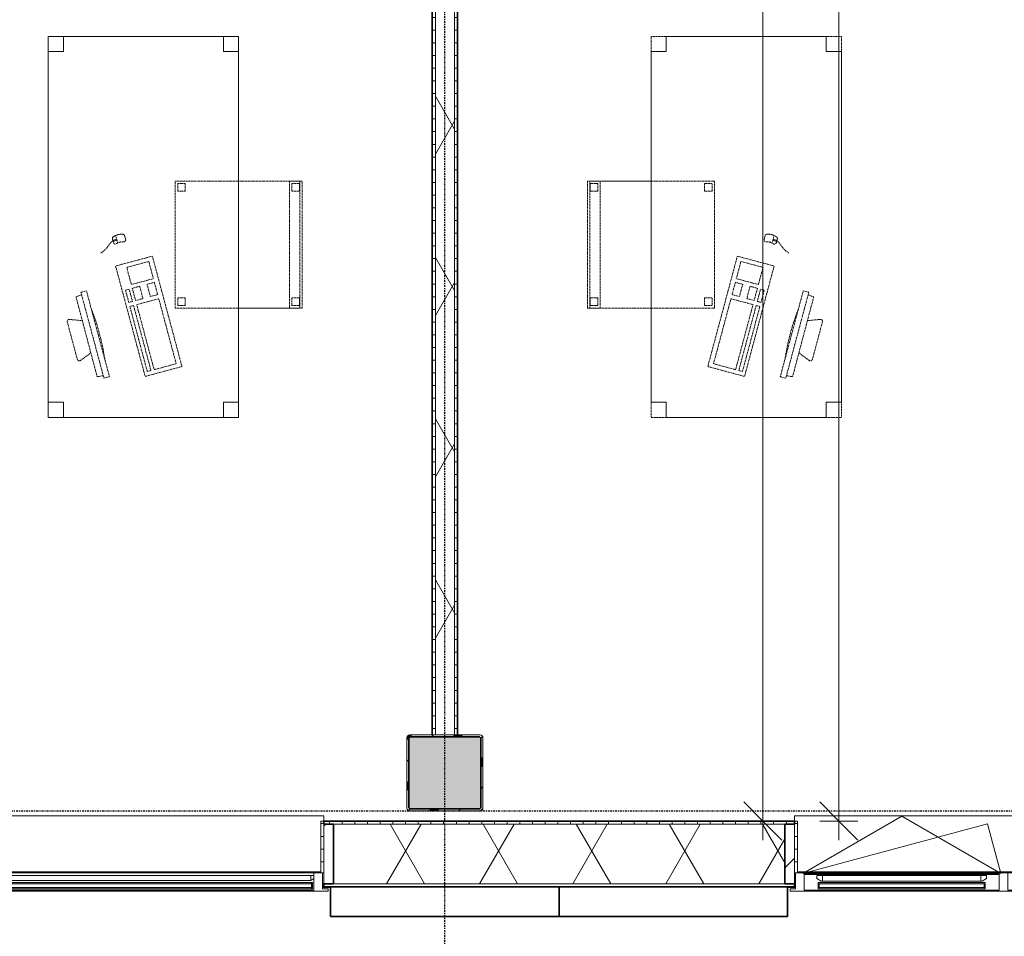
# Model space of a CAD drawing. Header units: millimetres. Extents: x -80560 to 110805, y -11020 to 52719.
# Tile 35 of 182: x 60220 to 64099, y 9506 to 13116. Entities that reach past the tile are written whole.
import ezdxf

# ---------------------------------------------------------------- set-up
doc = ezdxf.new("R2010")
doc.units = ezdxf.units.MM
doc.linetypes.add('CENTER2', pattern=[20, 8, -4, 4, -4])
doc.linetypes.add('DASHED2', pattern=[6, 4, -2])
for name, color, linetype, lineweight in [('A-ANNO-DIMS', 211, 'Continuous', 9), ('A-ANNO-DIMS-100', 211, 'Continuous', 9), ('A-GENM', 13, 'Continuous', 18), ('A-GLAZ', 151, 'Continuous', 18), ('A-GLAZ-SILL', 1, 'Continuous', 18), ('A-WALL', 113, 'Continuous', 35), ('A-WALL-PATT', 111, 'Continuous', 35), ('I-FURN', 30, 'Continuous', 18), ('I-WALL', 2, 'Continuous', 18), ('S-COLS', 52, 'Continuous', 18), ('S-GRID', 1, 'Continuous', 9)]:
    doc.layers.add(name, color=color, linetype=linetype, lineweight=lineweight)
doc.styles.add('Arial_6', font='arial.ttf', dxfattribs={"width": 0.7, "height": 180})
doc.dimstyles.new('n3o_1_8_3', dxfattribs={"dimscale": 304.8, "dimtxt": 183.646692, "dimasz": 0.492126, "dimexe": 0.246063, "dimexo": 0.0625, "dimgap": 0.032808, "dimtad": 1, "dimdec": 0, "dimdsep": 46, "dimtxsty": 'Arial_6', "dimblk1": 'OBLIQUE', "dimblk2": 'OBLIQUE', "dimsah": 1, "dimcen": 0.09, "dimdle": 0.246063, "dimazin": 0, "dimtfac": 1, "dimtdec": 4, "dimtix": 1, "dimtmove": 0, "dimatfit": 3, "dimfxl": 0.246063, "dimfxlon": 1, "dimtvp": 1, "dimtolj": 1, "dimtzin": 0, "dimarcsym": 2})
pattern_1 = [(180, (61944.82, 14125), (-1e-13, -50), [])]
pattern_2 = [(60, (24894.82, 0), (-274.963, 158.75), []), (120, (24894.82, 0), (-274.963, -158.75), [])]
pattern_3 = [(45, (0, 0), (-141.4214, 141.4214), [])]
pattern_4 = [(0, (0, 0), (0, 50), [])]

# ---------------------------------------------------------------- blocks, each defined once
blk = doc.blocks.new('NLRS_28_SCO_UN_staalkolom koker betongevuld_gen_CGA - kolom A-V459-DO_02 tweede verdieping')
at = {"layer": 'S-COLS', "lineweight": 5}
h = blk.add_hatch(dxfattribs=at)
h.set_pattern_fill('FP_168', color=256, style=0, pattern_type=2)
h.set_pattern_definition([(45, (-37000, -10150), (-99.99975, 99.99975), []), (45, (-36915, -10150), (-99.99975, 99.99975), []), (45, (-36910, -10150), (-99.99975, 99.99975), []), (45, (-36905, -10150), (-99.99975, 99.99975), []), (45, (-36900, -10150), (-99.99975, 99.99975), []), (45, (-36895, -10150), (-99.99975, 99.99975), []), (45, (-36890, -10150), (-99.99975, 99.99975), []), (45, (-36885, -10150), (-99.99975, 99.99975), [])])
h.paths.add_polyline_path([(138, -150), (146.5, -146.5), (150, -138), (150, 138), (146.5, 146.5), (138, 150), (-138, 150), (-146.5, 146.5), (-150, 138), (-150, -138), (-146.5, -146.5), (-138, -150), (-42.6, -150)], flags=0)
h.paths.add_polyline_path([(134, -142), (-134, -142), (-139.7, -139.7), (-142, -134), (-142, 134), (-139.7, 139.7), (-134, 142), (134, 142), (139.7, 139.7), (142, 134), (142, -134), (139.7, -139.7)], flags=0)
at = {"layer": 'S-COLS', "lineweight": 9}
blk.add_hatch(color=256, dxfattribs=at).paths.add_polyline_path([(-42.6, -142), (134, -142), (139.7, -139.7), (142, -134), (142, 134), (139.7, 139.7), (134, 142), (-134, 142), (-139.7, 139.7), (-142, 134), (-142, -134), (-139.7, -139.7), (-134, -142)], flags=0)
at = {"layer": 'S-COLS'}
for p, q in [((-150, 138), (-150, -138)), ((-142, -134), (-142, 134)), ((138, 150), (-138, 150)), ((-134, 142), (134, 142)), ((142, 134), (142, -134)), ((150, -138), (150, 138)), ((-138, -150), (138, -150)), ((134, -142), (-134, -142))]:
    blk.add_line(p, q, dxfattribs=at)
at = {"layer": 'S-COLS', "lineweight": 35}
for p, q in [((-142, 134), (-142, -134)), ((134, 142), (-134, 142)), ((142, -134), (142, 134)), ((-134, -142), (134, -142))]:
    blk.add_line(p, q, dxfattribs=at)
at = {"layer": 'S-COLS'}
for centre, radius, start, end in [((-138, 138), 12, 90, 180), ((-134, 134), 8, 90, 180), ((134, 134), 8, 0, 90), ((138, 138), 12, 0, 90), ((-138, -138), 12, 180, 270), ((-134, -134), 8, 180, 270), ((134, -134), 8, 270, 0), ((138, -138), 12, 270, 360)]:
    blk.add_arc(centre, radius, start, end, dxfattribs=at)
at = {"layer": 'S-COLS', "lineweight": 35}
for centre, start, end in [((-134, 134), 90, 180), ((134, 134), 360, 90), ((-134, -134), 180, 270), ((134, -134), 270, 360)]:
    blk.add_arc(centre, 8, start, end, dxfattribs=at)
blk = doc.blocks.new('19112_SW_LeonardoCollege_R2020_rvt-1-DO_02 tweede verdieping')
at = {"color": 9, "lineweight": 9}
blk.add_blockref('NLRS_28_SCO_UN_staalkolom koker betongevuld_gen_CGA - kolom A-V459-DO_02 tweede verdieping', (37000, 10150), dxfattribs=at)
blk = doc.blocks.new('Basic Wall _ 41_WA_n3o_cladding_vertikaal_random_100mm_oorspronkelijk - ___-31301028-DO_02 tweede verdieping')
at = {"layer": 'A-WALL', "lineweight": 18}
for p, q in [((36518, 9701), (36523, 9701)), ((36518, 9699), (36550, 9699)), ((38350, 9699), (38382, 9699)), ((38377, 9701), (38382, 9701))]:
    blk.add_line(p, q, dxfattribs=at)
blk = doc.blocks.new('merk 4500 draaikiep 1x - std-31579927-DO_02 tweede verdieping')
at = {"layer": 'A-GLAZ'}
for p, q in [((-2162, 0), (-2240, 0)), ((-2240, 0), (-2240, -10)), ((-2162, -4), (-2162, 0)), ((-2240, -10), (-2218, -10)), ((-2218, -10), (-2218, -72)), ((-2184, -72), (-2184, -4)), ((-2184, -4), (-2162, -4)), ((-2218, -72), (-2184, -72))]:
    blk.add_line(p, q, dxfattribs=at)
at = {"layer": 'A-GLAZ-SILL'}
for p, q in [((1360, 0), (-2162, 0)), ((1360, -4), (-2162, -4)), ((1382, -72), (-2184, -72))]:
    blk.add_line(p, q, dxfattribs=at)
blk = doc.blocks.new('merk 2700 draaikiep - std-31324494-DO_02 tweede verdieping')
at = {"layer": 'A-GLAZ'}
for p, q in [((-1262, 0), (-1340, 0)), ((-1340, 0), (-1340, -10)), ((-1262, -4), (-1262, 0)), ((460, 0), (460, -4)), ((538, 0), (460, 0)), ((538, -4), (538, 0)), ((1340, 0), (1262, 0)), ((1262, 0), (1262, -4)), ((1340, -10), (1340, 0)), ((-1340, -10), (-1318, -10)), ((-1318, -10), (-1318, -72)), ((-1284, -72), (-1284, -4)), ((-1284, -4), (-1262, -4)), ((460, -4), (482, -4)), ((482, -4), (482, -72)), ((516, -72), (516, -4)), ((516, -4), (538, -4)), ((1262, -4), (1284, -4)), ((1284, -4), (1284, -72)), ((1318, -72), (1318, -10)), ((1318, -10), (1340, -10)), ((-1318, -72), (-1284, -72)), ((482, -72), (516, -72)), ((1284, -72), (1318, -72))]:
    blk.add_line(p, q, dxfattribs=at)
at = {"layer": 'A-GLAZ-SILL'}
for p, q in [((460, 0), (-1262, 0)), ((1262, 0), (538, 0)), ((460, -4), (-1262, -4)), ((1262, -4), (538, -4)), ((482, -72), (-1284, -72)), ((1284, -72), (516, -72))]:
    blk.add_line(p, q, dxfattribs=at)
blk = doc.blocks.new('NLRS_41_GM_WPB_spouwlat-SH_generiek_ISR - 235x38-V172-DO_02 tweede verdieping')
at = {"layer": 'A-GENM'}
h = blk.add_hatch(dxfattribs=at)
h.set_pattern_fill('FP_68', color=256, style=0, pattern_type=2)
h.set_pattern_definition(pattern_3)
h.paths.add_polyline_path([(38377, 9713), (38377, 9948), (38339, 9948), (38339, 9713)], flags=0)
for p, q in [((38377, 9948), (38339, 9948)), ((38339, 9948), (38339, 9713)), ((38377, 9713), (38377, 9948)), ((38339, 9713), (38377, 9713))]:
    blk.add_line(p, q, dxfattribs=at)
blk = doc.blocks.new('41_dagkanten_SH_generiek_ISR - 12x204_5-V175-DO_02 tweede verdieping')
at = {"layer": 'A-GENM'}
h = blk.add_hatch(dxfattribs=at)
h.set_pattern_fill('FP_71', color=256, style=0, pattern_type=2)
h.set_pattern_definition(pattern_4)
h.paths.add_polyline_path([(38377, 9756), (38389, 9756), (38389, 9960.5), (38377, 9960.5), (38377, 9922.4)], flags=0)
for p, q in [((38389, 9960.5), (38377, 9960.5)), ((38377, 9960.5), (38377, 9756)), ((38389, 9756), (38389, 9960.5)), ((38377, 9756), (38382, 9756))]:
    blk.add_line(p, q, dxfattribs=at)
blk = doc.blocks.new('NLRS_41_GM_WPB_spouwlat-SH_generiek_ISR - 235x38-V181-DO_02 tweede verdieping')
at = {"layer": 'A-GENM'}
h = blk.add_hatch(dxfattribs=at)
h.set_pattern_fill('FP_68', color=256, style=0, pattern_type=2)
h.set_pattern_definition(pattern_3)
h.paths.add_polyline_path([(36561, 9713), (36561, 9948), (36523, 9948), (36523, 9713)], flags=0)
for p, q in [((36561, 9948), (36523, 9948)), ((36523, 9948), (36523, 9713)), ((36561, 9713), (36561, 9948)), ((36523, 9713), (36561, 9713))]:
    blk.add_line(p, q, dxfattribs=at)
blk = doc.blocks.new('41_dagkanten_SH_generiek_ISR - 12x204_5-V182-DO_02 tweede verdieping')
at = {"layer": 'A-GENM'}
h = blk.add_hatch(dxfattribs=at)
h.set_pattern_fill('FP_69', color=256, style=0, pattern_type=2)
h.set_pattern_definition(pattern_4)
h.paths.add_polyline_path([(36523, 9756), (36523, 9960.5), (36511, 9960.5), (36511, 9756), (36518, 9756)], flags=0)
for p, q in [((36523, 9960.5), (36511, 9960.5)), ((36511, 9960.5), (36511, 9756)), ((36523, 9756), (36523, 9960.5)), ((36518, 9756), (36523, 9756))]:
    blk.add_line(p, q, dxfattribs=at)
blk = doc.blocks.new('82_tafel1 - tafel 750x1500x700 2-30673035-DO_02 tweede verdieping')
at = {"layer": 'I-FURN', "linetype": 'DASHED2'}
for p, q in [((750, 375), (-750, 375)), ((-750, 375), (-750, -375)), ((750, 375), (-750, 375)), ((-750, 375), (-750, -375)), ((-750, 375), (-750, 315)), ((-690, 375), (-750, 375)), ((-690, 315), (-690, 375)), ((-690, 375), (690, 375)), ((-690, 375), (-690, 315)), ((690, 375), (690, 315)), ((690, 315), (690, 375)), ((750, 375), (690, 375)), ((750, -375), (750, 375)), ((750, -375), (750, 375)), ((750, 315), (750, 375)), ((-750, -315), (-750, 315)), ((-750, 315), (-690, 315)), ((-690, 315), (-750, 315)), ((690, 315), (750, 315)), ((750, 315), (690, 315)), ((750, 315), (750, -315)), ((-690, -315), (-750, -315)), ((-750, -315), (-690, -315)), ((-750, -315), (-750, -375)), ((-690, -375), (-690, -315)), ((-690, -315), (-690, -375)), ((750, -315), (690, -315)), ((690, -315), (690, -375)), ((690, -375), (690, -315)), ((690, -315), (750, -315)), ((750, -375), (750, -315)), ((-750, -375), (750, -375)), ((-750, -375), (750, -375)), ((-750, -375), (-690, -375)), ((690, -375), (-690, -375)), ((690, -375), (750, -375))]:
    blk.add_line(p, q, dxfattribs=at)
blk = doc.blocks.new('82_zitmeubel - stoel 500x500-V248-DO_02 tweede verdieping')
at = {"layer": 'I-FURN', "linetype": 'DASHED2'}
for p, q in [((-192.1, -13), (-192.1, 237)), ((-192.1, 237), (-192.1, -13)), ((-192.1, 237), (307.9, 237)), ((-192.1, 237), (307.9, 237)), ((307.9, 237), (307.9, -13)), ((307.9, -13), (307.9, 237)), ((-182.1, 226), (-182.1, 198)), ((-182.1, 198), (-182.1, 226)), ((-153.1, 227), (-181.1, 227)), ((-181.1, 227), (-153.1, 227)), ((-181.1, 197), (-153.1, 197)), ((-153.1, 197), (-181.1, 197)), ((-152.1, 198), (-152.1, 226)), ((-152.1, 226), (-152.1, 198)), ((267.9, 226), (267.9, 198)), ((267.9, 198), (267.9, 226)), ((296.9, 227), (268.9, 227)), ((268.9, 227), (296.9, 227)), ((268.9, 197), (296.9, 197)), ((296.9, 197), (268.9, 197)), ((297.9, 198), (297.9, 226)), ((297.9, 226), (297.9, 198)), ((-192.1, -213), (-192.1, -13)), ((-192.1, -13), (-192.1, -263)), ((307.9, -13), (307.9, -213)), ((307.9, -263), (307.9, -13)), ((-192.1, -254.1), (-192.1, -213)), ((307.9, -213), (-192.1, -213)), ((-182.1, -224), (-182.1, -252)), ((-182.1, -252), (-182.1, -224)), ((-153.1, -223), (-181.1, -223)), ((-181.1, -223), (-153.1, -223)), ((-152.1, -252), (-152.1, -224)), ((-152.1, -224), (-152.1, -252)), ((267.9, -224), (267.9, -252)), ((267.9, -252), (267.9, -224)), ((296.9, -223), (268.9, -223)), ((268.9, -223), (296.9, -223)), ((297.9, -252), (297.9, -224)), ((297.9, -224), (297.9, -252)), ((307.9, -213), (307.9, -254.1)), ((-192.1, -263), (-192.1, -254.1)), ((307.9, -254.1), (-192.1, -254.1)), ((-192.1, -263), (307.9, -263)), ((-192.1, -263), (307.9, -263)), ((-181.1, -253), (-153.1, -253)), ((-153.1, -253), (-181.1, -253)), ((268.9, -253), (296.9, -253)), ((296.9, -253), (268.9, -253)), ((307.9, -254.1), (307.9, -263))]:
    blk.add_line(p, q, dxfattribs=at)
for centre, start, end in [((-181.1, 226), 90, 180), ((-181.1, 226), 90, 180), ((-181.1, 198), 180, 270), ((-181.1, 198), 180, 270), ((-153.1, 226), 360, 90), ((-153.1, 226), 360, 90), ((-153.1, 198), 270, 0), ((-153.1, 198), 270, 0), ((268.9, 226), 90, 180), ((268.9, 226), 90, 180), ((268.9, 198), 180, 270), ((268.9, 198), 180, 270), ((296.9, 226), 360, 90), ((296.9, 226), 60, 90), ((296.9, 198), 270, 360), ((296.9, 198), 270, 360), ((296.9, 226), 45, 60), ((296.9, 226), 360, 45), ((-181.1, -224), 90, 180), ((-181.1, -224), 90, 180), ((-153.1, -224), 0, 90), ((-153.1, -224), 0, 90), ((268.9, -224), 90, 180), ((268.9, -224), 90, 180), ((296.9, -224), 0, 90), ((296.9, -224), 0, 90), ((-181.1, -252), 180, 270), ((-181.1, -252), 180, 270), ((-153.1, -252), 270, 0), ((-153.1, -252), 270, 0), ((268.9, -252), 180, 270), ((268.9, -252), 180, 270), ((296.9, -252), 270, 0), ((296.9, -252), 270, 0)]:
    blk.add_arc(centre, 1, start, end, dxfattribs=at)
blk = doc.blocks.new('82_computer - std-30673037-DO_02 tweede verdieping')
at = {"layer": 'I-FURN', "linetype": 'DASHED2'}
for p, q in [((-225, 0), (225, 0)), ((-225, -150), (-225, 0)), ((-208.5, -19), (56.6, -19)), ((-208.5, -109), (-208.5, -19)), ((56.6, -19), (56.6, -109)), ((73.4, -19), (123.4, -19)), ((73.4, -49), (73.4, -19)), ((123.4, -19), (123.4, -49)), ((138.4, -19), (208.4, -19)), ((138.4, -109), (138.4, -19)), ((208.4, -19), (208.4, -109)), ((225, 0), (225, -150)), ((123.4, -49), (73.4, -49)), ((56.6, -109), (-208.5, -109)), ((73.4, -79), (123.4, -79)), ((73.4, -109), (73.4, -79)), ((123.4, -109), (73.4, -109)), ((123.4, -79), (123.4, -109)), ((208.4, -109), (138.4, -109)), ((316.4, -84.6), (330.8, -84.6)), ((225, -150), (-225, -150)), ((-208.5, -121.9), (56.6, -121.9)), ((-208.5, -136.9), (-208.5, -121.9)), ((56.6, -136.9), (-208.5, -136.9)), ((56.6, -121.9), (56.6, -136.9)), ((73.4, -121.9), (123.4, -121.9)), ((73.4, -136.9), (73.4, -121.9)), ((123.4, -136.9), (73.4, -136.9)), ((123.4, -121.9), (123.4, -136.9)), ((340.9, -118.9), (310.5, -118.9)), ((330.8, -134.6), (316.4, -134.6)), ((321.6, -131.6), (321.6, -121.9)), ((321.6, -121.9), (325.5, -121.9)), ((325.5, -131.6), (321.6, -131.6)), ((323.6, -118.9), (323.6, -121.9)), ((323.6, -131.6), (323.6, -134.6)), ((325.5, -121.9), (325.5, -131.6)), ((-189.7, -286.2), (160.3, -286.2)), ((-189.7, -308.7), (-189.7, -286.2)), ((160.3, -308.7), (-189.7, -308.7)), ((-179.7, -308.7), (-177.2, -333)), ((148, -332.1), (150.3, -308.7)), ((160.3, -286.2), (160.3, -308.7)), ((-177.2, -333), (148, -332.1)), ((-98.4, -380), (-80.4, -332.7)), ((50.9, -332.3), (69, -380)), ((61.6, -390.8), (-90.9, -390.8))]:
    blk.add_line(p, q, dxfattribs=at)
for centre, radius, start, end in [((316.4, -92.6), 8, 90, 180), ((261.6, -109.6), 49.8, 340.0126, 19.9874), ((330.8, -92.6), 8, 0, 90), ((292, -109.6), 49.8, 340.0126, 19.9874), ((316.4, -126.6), 8, 180, 270), ((330.8, -126.6), 8, 270, 360), ((-14.7, -1180.4), 900.1, 83.4513, 96.5487), ((-90.9, -382.8), 8, 159.186, 270), ((61.6, -382.8), 8, 270, 20.814)]:
    blk.add_arc(centre, radius, start, end, dxfattribs=at)
blk.add_open_spline([(290.2, -192.8), (295.7, -164.5), (318.8, -151.1), (323.6, -134.6)], degree=3, dxfattribs=at)
blk = doc.blocks.new('82_tafel1 - tafel 750x1500x700 2-30664861-DO_02 tweede verdieping')
at = {"layer": 'I-FURN', "linetype": 'DASHED2'}
for p, q in [((-750, -375), (-750, 375)), ((-750, 375), (750, 375)), ((750, 375), (-750, 375)), ((-750, 375), (-750, -375)), ((-750, 375), (-750, 315)), ((-690, 375), (-750, 375)), ((-690, 315), (-690, 375)), ((-690, 375), (690, 375)), ((-690, 375), (-690, 315)), ((690, 375), (690, 315)), ((690, 315), (690, 375)), ((750, 375), (690, 375)), ((750, 375), (750, -375)), ((750, -375), (750, 375)), ((750, 315), (750, 375)), ((-750, -315), (-750, 315)), ((-750, 315), (-690, 315)), ((-690, 315), (-750, 315)), ((690, 315), (750, 315)), ((750, 315), (690, 315)), ((750, 315), (750, -315)), ((-690, -315), (-750, -315)), ((-750, -315), (-690, -315)), ((-750, -315), (-750, -375)), ((-690, -375), (-690, -315)), ((-690, -315), (-690, -375)), ((750, -315), (690, -315)), ((690, -315), (690, -375)), ((690, -375), (690, -315)), ((690, -315), (750, -315)), ((750, -375), (750, -315)), ((750, -375), (-750, -375)), ((-750, -375), (750, -375)), ((-750, -375), (-690, -375)), ((690, -375), (-690, -375)), ((690, -375), (750, -375))]:
    blk.add_line(p, q, dxfattribs=at)
blk = doc.blocks.new('82_zitmeubel - stoel 500x500-V390-DO_02 tweede verdieping')
at = {"layer": 'I-FURN', "linetype": 'DASHED2'}
for p, q in [((-192.1, 263), (-192.1, 13)), ((-192.1, 254.1), (-192.1, 263)), ((307.9, 263), (-192.1, 263)), ((307.9, 263), (-192.1, 263)), ((-192.1, 213), (-192.1, 254.1)), ((-192.1, 254.1), (307.9, 254.1)), ((-182.1, 252), (-182.1, 224)), ((-182.1, 224), (-182.1, 252)), ((-153.1, 253), (-181.1, 253)), ((-181.1, 253), (-153.1, 253)), ((-152.1, 224), (-152.1, 252)), ((-152.1, 252), (-152.1, 224)), ((267.9, 252), (267.9, 224)), ((267.9, 224), (267.9, 252)), ((296.9, 253), (268.9, 253)), ((268.9, 253), (296.9, 253)), ((297.9, 224), (297.9, 252)), ((297.9, 252), (297.9, 224)), ((307.9, 13), (307.9, 263)), ((307.9, 263), (307.9, 254.1)), ((307.9, 254.1), (307.9, 213)), ((-192.1, 13), (-192.1, 213)), ((-192.1, 213), (307.9, 213)), ((-181.1, 223), (-153.1, 223)), ((-153.1, 223), (-181.1, 223)), ((268.9, 223), (296.9, 223)), ((296.9, 223), (268.9, 223)), ((307.9, 213), (307.9, 13)), ((-192.1, 13), (-192.1, -237)), ((-192.1, -237), (-192.1, 13)), ((307.9, -237), (307.9, 13)), ((307.9, 13), (307.9, -237)), ((-182.1, -198), (-182.1, -226)), ((-182.1, -226), (-182.1, -198)), ((-153.1, -197), (-181.1, -197)), ((-181.1, -197), (-153.1, -197)), ((-181.1, -227), (-153.1, -227)), ((-153.1, -227), (-181.1, -227)), ((-152.1, -226), (-152.1, -198)), ((-152.1, -198), (-152.1, -226)), ((267.9, -198), (267.9, -226)), ((267.9, -226), (267.9, -198)), ((296.9, -197), (268.9, -197)), ((268.9, -197), (296.9, -197)), ((268.9, -227), (296.9, -227)), ((296.9, -227), (268.9, -227)), ((297.9, -226), (297.9, -198)), ((297.9, -198), (297.9, -226)), ((307.9, -237), (-192.1, -237)), ((307.9, -237), (-192.1, -237))]:
    blk.add_line(p, q, dxfattribs=at)
for centre, start, end in [((-181.1, 252), 90, 180), ((-181.1, 252), 90, 180), ((-153.1, 252), 0, 90), ((-153.1, 252), 0, 90), ((268.9, 252), 90, 180), ((268.9, 252), 90, 180), ((296.9, 252), 0, 90), ((296.9, 252), 30, 90), ((296.9, 252), 0, 30), ((-181.1, 224), 180, 270), ((-181.1, 224), 180, 255), ((-181.1, 224), 255, 270), ((-153.1, 224), 270, 0), ((-153.1, 224), 270, 0), ((268.9, 224), 180, 270), ((268.9, 224), 180, 240), ((268.9, 224), 240, 255), ((268.9, 224), 255, 270), ((296.9, 224), 270, 0), ((296.9, 224), 270, 300), ((296.9, 224), 300, 0), ((-181.1, -198), 90, 180), ((-181.1, -198), 90, 180), ((-181.1, -226), 180, 225), ((-181.1, -226), 180, 270), ((-181.1, -226), 225, 240), ((-181.1, -226), 240, 255), ((-181.1, -226), 255, 270), ((-153.1, -198), 75, 90), ((-153.1, -198), 0, 90), ((-153.1, -226), 270, 0), ((-153.1, -226), 270, 285), ((-153.1, -198), 0, 75), ((-153.1, -226), 285, 0), ((268.9, -198), 90, 180), ((268.9, -198), 105, 180), ((268.9, -226), 180, 270), ((268.9, -226), 180, 270), ((268.9, -198), 90, 105), ((296.9, -198), 0, 90), ((296.9, -198), 0, 90), ((296.9, -226), 270, 0), ((296.9, -226), 270, 0)]:
    blk.add_arc(centre, 1, start, end, dxfattribs=at)
blk = doc.blocks.new('82_computer - std-30664858-DO_02 tweede verdieping')
at = {"layer": 'I-FURN', "linetype": 'DASHED2'}
for p, q in [((61.6, 390.8), (-90.9, 390.8)), ((-98.4, 380), (-80.4, 332.7)), ((50.9, 332.3), (69, 380)), ((-179.7, 308.7), (-177.2, 333)), ((-177.2, 333), (148, 332.1)), ((148, 332.1), (150.3, 308.7)), ((-189.7, 308.7), (-189.7, 286.2)), ((160.3, 308.7), (-189.7, 308.7)), ((-189.7, 286.2), (160.3, 286.2)), ((160.3, 286.2), (160.3, 308.7)), ((-225, 150), (-225, 0)), ((225, 150), (-225, 150)), ((-208.5, 136.9), (-208.5, 121.9)), ((56.6, 136.9), (-208.5, 136.9)), ((-208.5, 121.9), (56.6, 121.9)), ((56.6, 121.9), (56.6, 136.9)), ((73.4, 136.9), (73.4, 121.9)), ((123.4, 136.9), (73.4, 136.9)), ((73.4, 121.9), (123.4, 121.9)), ((123.4, 121.9), (123.4, 136.9)), ((225, 0), (225, 150)), ((340.9, 118.9), (310.5, 118.9)), ((330.8, 134.6), (316.4, 134.6)), ((321.6, 131.6), (321.6, 121.9)), ((325.5, 131.6), (321.6, 131.6)), ((321.6, 121.9), (325.5, 121.9)), ((323.6, 131.6), (323.6, 134.6)), ((323.6, 118.9), (323.6, 121.9)), ((325.5, 121.9), (325.5, 131.6)), ((-208.5, 109), (-208.5, 19)), ((56.6, 109), (-208.5, 109)), ((56.6, 19), (56.6, 109)), ((73.4, 109), (73.4, 79)), ((123.4, 109), (73.4, 109)), ((73.4, 79), (123.4, 79)), ((123.4, 79), (123.4, 109)), ((138.4, 109), (138.4, 19)), ((208.4, 109), (138.4, 109)), ((208.4, 19), (208.4, 109)), ((316.4, 84.6), (330.8, 84.6)), ((73.4, 49), (73.4, 19)), ((123.4, 49), (73.4, 49)), ((123.4, 19), (123.4, 49)), ((-225, 0), (225, 0)), ((-208.5, 19), (56.6, 19)), ((73.4, 19), (123.4, 19)), ((138.4, 19), (208.4, 19))]:
    blk.add_line(p, q, dxfattribs=at)
for centre, radius, start, end in [((-90.9, 382.8), 8, 90, 200.814), ((61.6, 382.8), 8, 339.186, 90), ((-14.7, 1180.4), 900.1, 263.4513, 276.5487), ((316.4, 126.6), 8, 90, 180), ((261.6, 109.6), 49.8, 340.0126, 19.9874), ((330.8, 126.6), 8, 0, 90), ((292, 109.6), 49.8, 340.0126, 19.9874), ((316.4, 92.6), 8, 180, 270), ((330.8, 92.6), 8, 270, 360)]:
    blk.add_arc(centre, radius, start, end, dxfattribs=at)
blk.add_open_spline([(290.2, 192.8), (295.7, 164.5), (318.8, 151.1), (323.6, 134.6)], degree=3, dxfattribs=at)
blk = doc.blocks.new('30_n3o_RT62_glas met glaslat - Type 1-33654564-DO_02 tweede verdieping')
at = {"layer": 'A-GENM'}
for points in [[(1778, -5), (-1778, -5), (-1778, -11), (1778, -11)], [(1778, -25), (-1778, -25), (-1778, -31), (1778, -31)]]:
    blk.add_hatch(color=256, dxfattribs=at).paths.add_polyline_path(points, flags=0)
for p, q in [((1778, -5), (-1778, -5)), ((-1778, -5), (-1778, -11)), ((-1774, -5), (-1778, -5)), ((-1778, -5), (-1778, -31)), ((-1778, -11), (1778, -11)), ((1778, -25), (-1778, -25)), ((-1778, -25), (-1778, -31)), ((-1778, -31), (1778, -31)), ((-1778, -31), (-1774, -31)), ((-1774, -31), (-1774, -5)), ((1778, -5), (1774, -5)), ((1774, -5), (1774, -31)), ((1774, -31), (1778, -31)), ((1778, -11), (1778, -5)), ((1778, -31), (1778, -5)), ((1778, -31), (1778, -25))]:
    blk.add_line(p, q, dxfattribs=at)
blk = doc.blocks.new('DPWP_30_n3o_RT62_glas met glaslat Frame1 - Type 1-33654567-DO_02 tweede verdieping')
at = {"layer": 'A-GENM'}
for p, q in [((-1771, -7.8), (-1783, -15)), ((-1783, -27), (-1771, -27)), ((-1771, -27), (-1771, -7.8)), ((1771, -7.8), (-1771, -7.8)), ((-1771, -7.8), (-1771, -27)), ((-1771, -27), (1771, -27)), ((1771, -27), (1771, -7.8)), ((1783, -15), (1771, -7.8)), ((1771, -7.8), (1771, -27)), ((1771, -27), (1783, -27))]:
    blk.add_line(p, q, dxfattribs=at)
blk = doc.blocks.new('31_n3o_RT62_raam binnensponning_770817_v3 - Type 1-33654572-DO_02 tweede verdieping')
at = {"layer": 'A-GENM'}
for p, q in [((-372, -62), (-384, -62)), ((-384, -66), (-372, -66)), ((-372, -66), (-372, -62)), ((372, -62), (-372, -62)), ((-372, -62), (-372, -66)), ((-372, -66), (372, -66)), ((384, -62), (372, -62)), ((372, -62), (372, -66)), ((372, -66), (372, -62)), ((372, -66), (384, -66))]:
    blk.add_line(p, q, dxfattribs=at)
blk = doc.blocks.new('Mobility Plan Swing v2 - Mobility Plan Swing v2-33563420-DO_02 tweede verdieping')
at = {"layer": 'A-GENM'}
for p, q in [((-390, 0), (0, 225.2)), ((-390, 0), (337.7, 195)), ((0, 225.2), (390, 0)), ((390, 0), (337.7, 195))]:
    blk.add_line(p, q, dxfattribs=at)
blk = doc.blocks.new('30_n3o_RT62_glas met glaslat - Type 1-33654577-DO_02 tweede verdieping')
at = {"layer": 'A-GENM'}
for points in [[(329, -5), (-329, -5), (-329, -11), (329, -11)], [(241.31661, -25), (-329, -25), (-329, -31), (329, -31), (329, -25)]]:
    blk.add_hatch(color=256, dxfattribs=at).paths.add_polyline_path(points, flags=0)
for p, q in [((-0.50292, 0), (0.50292, 0)), ((-329, -11), (-329, -5)), ((-329, -5), (329, -5)), ((329, -11), (-329, -11)), ((-329, -25), (-329, -11)), ((-329, -31), (-329, -25)), ((-329, -25), (329, -25)), ((329, -31), (-329, -31)), ((-325, -11), (-325, -25)), ((325, -25), (325, -11)), ((329, -11), (329, -5)), ((329, -11), (329, -25)), ((329, -31), (329, -25))]:
    blk.add_line(p, q, dxfattribs=at)
blk = doc.blocks.new('DPWP_30_n3o_RT62_glas met glaslat Frame1 - Type 1-33654580-DO_02 tweede verdieping')
at = {"layer": 'A-GENM'}
for p, q in [((-334, -15), (-317.317, -5)), ((-334, -27), (-334, -15)), ((-312, -27), (-334, -27)), ((-317.317, -5), (-312, -5)), ((-312, -5), (-312, -27)), ((312, -5), (-312, -5)), ((312, -27), (-312, -27)), ((312, -5), (317.317, -5)), ((312, -27), (312, -5)), ((334, -27), (312, -27)), ((317.317, -5), (334, -15)), ((334, -15), (334, -27))]:
    blk.add_line(p, q, dxfattribs=at)
blk = doc.blocks.new('NLRS_42_GM_ISR_vensterbank_kunststeen-SH_generiek_ISR - 220x20-33891804-DO_02 tweede verdieping')
at = {"layer": 'A-GENM'}
for p, q in [((-2223, 220), (2223, 220)), ((2223, 220), (2223, 199.5)), ((2211, 0), (-2211, 0))]:
    blk.add_line(p, q, dxfattribs=at)
blk = doc.blocks.new('NLRS_42_GM_ISR_vensterbank_kunststeen-SH_generiek_ISR - 220x20-V477-DO_02 tweede verdieping')
at = {"layer": 'A-GENM'}
for p, q in [((-1323, 199.5), (-1323, 220)), ((-1323, 220), (1323, 220)), ((1323, 220), (1323, 199.5)), ((1311, 0), (-1311, 0))]:
    blk.add_line(p, q, dxfattribs=at)
blk = doc.blocks.new('DIMBLOCK379-DO_02 tweede verdieping')
at = {"layer": 'A-ANNO-DIMS-100'}
for p, q in [((63147.3, 18050), (63072.3, 18125)), ((63222.3, 18050), (63072.3, 18050)), ((63147.3, 18050), (63147.3, 9885.5)), ((63147.3, 18050), (63222.3, 17975)), ((63147.3, 18050), (63222.3, 18050)), ((63147.3, 9960.5), (63072.3, 10035.5)), ((63222.3, 9960.5), (63072.3, 9960.5)), ((63147.3, 9960.5), (63222.3, 9885.5)), ((63147.3, 9960.5), (63222.3, 9960.5))]:
    blk.add_line(p, q, dxfattribs=at)
at = {"layer": 'A-ANNO-DIMS-100', "color": 0, "insert": (62903.7, 13813.1), "char_height": 180, "width": 461.094, "attachment_point": 1, "rotation": 90, "line_spacing_factor": 0.941778, "style": 'Arial_6'}
blk.add_mtext('8090', dxfattribs=at)
blk = doc.blocks.new('_Oblique')
at = {"color": 0, "linetype": 'ByBlock', "lineweight": -2}
blk.add_line((-0.5, -0.5), (0.5, 0.5), dxfattribs=at)
blk = doc.blocks.new('DIMBLOCK445-DO_02 tweede verdieping')
at = {"layer": 'A-ANNO-DIMS-100'}
for p, q in [((63447.3, 17680), (63372.3, 17755)), ((63522.3, 17680), (63372.3, 17680)), ((63447.3, 9885.5), (63447.3, 17680)), ((63447.3, 17680), (63522.3, 17605)), ((63447.3, 17680), (63522.3, 17680)), ((63447.3, 9960.5), (63372.3, 10035.5)), ((63372.3, 9960.5), (63522.3, 9960.5)), ((63447.3, 9960.5), (63372.3, 9960.5)), ((63447.3, 9960.5), (63522.3, 9885.5))]:
    blk.add_line(p, q, dxfattribs=at)
at = {"layer": 'A-ANNO-DIMS-100', "color": 0, "insert": (63203.7, 13628.1), "char_height": 180, "width": 461.094, "attachment_point": 1, "rotation": 90, "line_spacing_factor": 0.941778, "style": 'Arial_6'}
blk.add_mtext('7720', dxfattribs=at)

msp = doc.modelspace()

# ---------------------------------------------------------------- hatches: boundary and pattern name
at = {"layer": 'A-WALL-PATT', "lineweight": 18}
h = msp.add_hatch(dxfattribs=at)
h.set_pattern_fill('FP_27', color=256, angle=90, style=0, pattern_type=2)
h.set_pattern_definition(pattern_1)
h.paths.add_polyline_path([(61857.3, 10300), (61857.3, 18050), (61844.8, 18050), (61844.8, 10300), (61852.3, 10300)], flags=0)
h = msp.add_hatch(dxfattribs=at)
h.set_pattern_fill('FP_2', color=256, style=0, pattern_type=2)
h.set_pattern_definition(pattern_2)
h.paths.add_polyline_path([(61858.3, 10300), (61932.3, 10300), (61932.3, 18062.5), (61857.3, 18062.5), (61857.3, 10300)], flags=0)
h = msp.add_hatch(dxfattribs=at)
h.set_pattern_fill('FP_27', color=256, angle=90, style=0, pattern_type=2)
h.set_pattern_definition(pattern_1)
h.paths.add_polyline_path([(61932.3, 10300), (61944.8, 10300), (61944.8, 18050), (61932.3, 18050), (61932.3, 10922.1)], flags=0)
h = msp.add_hatch(dxfattribs=at)
h.set_pattern_fill('FP_2', color=256, style=0, pattern_type=2)
h.set_pattern_definition(pattern_2)
h.paths.add_polyline_path([(78296.8, 9713), (78296.8, 9948), (77655.8, 9948), (77655.8, 9713), (78284.3, 9713)], flags=0)
h.paths.add_polyline_path([(73133.8, 9713), (73133.8, 9948), (72255.8, 9948), (72255.8, 9713), (73011.8, 9713)], flags=0)
h.paths.add_polyline_path([(70433.8, 9713), (70433.8, 9948), (69555.8, 9948), (69555.8, 9713), (70368.7, 9713)], flags=0)
h.paths.add_polyline_path([(67733.8, 9713), (67733.8, 9948), (65955.8, 9948), (65955.8, 9713), (67725.7, 9713)], flags=0)
h.paths.add_polyline_path([(63026.9, 9713), (63233.8, 9713), (63233.8, 9948), (61455.8, 9948), (61455.8, 9713), (61852.3, 9713)], flags=0)
h.paths.add_polyline_path([(56566.2, 9713), (56933.8, 9713), (56933.8, 9948), (55005.9, 9948), (55005.9, 9713), (55978.8, 9713)], flags=0)
h.paths.add_polyline_path([(53923.1, 9713), (54083.9, 9713), (54083.9, 9948), (52455.8, 9948), (52455.8, 9713), (53629.4, 9713)], flags=0)
h.paths.add_polyline_path([(51280.1, 9713), (51533.8, 9713), (51533.8, 9948), (50205.8, 9948), (50205.8, 9713), (50692.7, 9713)], flags=0)
h.paths.add_polyline_path([(49283.8, 9713), (49283.8, 9948), (48855.8, 9948), (48855.8, 9713), (49224.4, 9713)], flags=0)
h.paths.add_polyline_path([(46133.8, 9713), (46133.8, 9948), (44355.8, 9948), (44355.8, 9713), (45994, 9713)], flags=0)
h.paths.add_polyline_path([(42469.9, 9713), (42533.8, 9713), (42533.8, 9948), (42105.8, 9948), (42105.8, 9713), (42176.2, 9713)], flags=0)
h.paths.add_polyline_path([(38483.8, 9713), (38483.8, 9948), (37007.8, 9948), (37007.8, 9713), (38358.5, 9713)], flags=0)
h.paths.add_polyline_path([(41001.5, 9713), (41183.8, 9713), (41183.8, 9948), (39405.8, 9948), (39405.8, 9713), (40707.9, 9713)], flags=0)
h = msp.add_hatch(dxfattribs=at)
h.set_pattern_fill('FP_80', color=256, angle=90, style=0, pattern_type=2)
h.set_pattern_definition([(90, (57640.07, 9701), (-50, -2e-13), [])])
h.paths.add_polyline_path([(77617.8, 9948), (78284.3, 9948), (78284.3, 9960.5), (77617.8, 9960.5)], flags=0)
h.paths.add_polyline_path([(73011.8, 9948), (73171.8, 9948), (73171.8, 9960.5), (72217.8, 9960.5), (72217.8, 9948), (72424.4, 9948)], flags=0)
h.paths.add_polyline_path([(70471.8, 9948), (70471.8, 9960.5), (69517.8, 9960.5), (69517.8, 9948), (70433.8, 9948)], flags=0)
h.paths.add_polyline_path([(67138.3, 9948), (67771.8, 9948), (67771.8, 9960.5), (65917.8, 9960.5), (65917.8, 9948), (66551, 9948)], flags=0)
h.paths.add_polyline_path([(63271.8, 9948), (63271.8, 9960.5), (61417.8, 9960.5), (61417.8, 9948), (63233.8, 9948)], flags=0)
h.paths.add_polyline_path([(56971.8, 9948), (56971.8, 9960.5), (54967.9, 9960.5), (54967.9, 9948), (56933.8, 9948)], flags=0)
h.paths.add_polyline_path([(54083.9, 9948), (54121.9, 9948), (54121.9, 9960.5), (52417.8, 9960.5), (52417.8, 9948), (53923.1, 9948)], flags=0)
h.paths.add_polyline_path([(51426.9, 9948), (51571.8, 9948), (51571.8, 9960.5), (50167.8, 9960.5), (50167.8, 9948), (51280.1, 9948)], flags=0)
h.paths.add_polyline_path([(49283.8, 9948), (49321.8, 9948), (49321.8, 9960.5), (48817.8, 9960.5), (48817.8, 9948), (48930.7, 9948)], flags=0)
h.paths.add_polyline_path([(46171.8, 9948), (46171.8, 9960.5), (44317.8, 9960.5), (44317.8, 9948), (46133.8, 9948)], flags=0)
h.paths.add_polyline_path([(42469.9, 9948), (42571.8, 9948), (42571.8, 9960.5), (42067.8, 9960.5), (42067.8, 9948), (42105.8, 9948)], flags=0)
h.paths.add_polyline_path([(41183.8, 9948), (41221.8, 9948), (41221.8, 9960.5), (39367.8, 9960.5), (39367.8, 9948), (40707.9, 9948)], flags=0)
h.paths.add_polyline_path([(38483.8, 9948), (38521.8, 9948), (38521.8, 9960.5), (37242.8, 9960.5), (37242.8, 9948), (38358.5, 9948)], flags=0)
h = msp.add_hatch(dxfattribs=at)
h.set_pattern_fill('FP_79', color=256, style=0, pattern_type=2)
h.set_pattern_definition([(0, (57640.07, 9701), (2e-14, 50), [])])
h.paths.add_polyline_path([(78531.8, 9701), (78531.8, 9713), (77617.8, 9713), (77617.8, 9701), (78297.9, 9701)], flags=0)
h.paths.add_polyline_path([(73171.8, 9701), (73171.8, 9713), (72217.8, 9713), (72217.8, 9701), (73011.8, 9701)], flags=0)
h.paths.add_polyline_path([(70471.8, 9701), (70471.8, 9713), (69517.8, 9713), (69517.8, 9701), (70368.7, 9701)], flags=0)
h.paths.add_polyline_path([(67725.7, 9701), (67771.8, 9701), (67771.8, 9713), (65917.8, 9713), (65917.8, 9701), (67138.3, 9701)], flags=0)
h.paths.add_polyline_path([(63271.8, 9701), (63271.8, 9713), (61417.8, 9713), (61417.8, 9701), (63026.9, 9701)], flags=0)
h.paths.add_polyline_path([(56859.8, 9701), (56971.8, 9701), (56971.8, 9713), (54967.9, 9713), (54967.9, 9701), (56566.2, 9701)], flags=0)
h.paths.add_polyline_path([(54121.9, 9701), (54121.9, 9713), (52417.8, 9713), (52417.8, 9701), (53923.1, 9701)], flags=0)
h.paths.add_polyline_path([(51571.8, 9701), (51571.8, 9713), (50167.8, 9713), (50167.8, 9701), (51280.1, 9701)], flags=0)
h.paths.add_polyline_path([(49321.8, 9701), (49321.8, 9713), (48817.8, 9713), (48817.8, 9701), (49224.4, 9701)], flags=0)
h.paths.add_polyline_path([(45406.6, 9701), (46171.8, 9701), (46171.8, 9713), (44317.8, 9713), (44317.8, 9701), (44819.3, 9701)], flags=0)
h.paths.add_polyline_path([(41001.5, 9701), (41221.8, 9701), (41221.8, 9713), (39367.8, 9713), (39367.8, 9701), (40707.9, 9701)], flags=0)
h.paths.add_polyline_path([(42469.9, 9701), (42571.8, 9701), (42571.8, 9713), (42067.8, 9713), (42067.8, 9701), (42176.2, 9701)], flags=0)
h.paths.add_polyline_path([(38521.8, 9701), (38521.8, 9713), (36995.8, 9713), (36995.8, 9701), (38358.5, 9701)], flags=0)

# ---------------------------------------------------------------- linework, layer by layer
at = {"layer": 'A-WALL', "lineweight": 18}
for p, q in [((61857.3, 10300), (61857.3, 18062.5)), ((61932.3, 10300), (61932.3, 18062.5)), ((61455.8, 9948), (63233.8, 9948)), ((61417.8, 9713), (61412.8, 9713)), ((61455.8, 9713), (63233.8, 9713)), ((63276.8, 9713), (63271.8, 9713))]:
    msp.add_line(p, q, dxfattribs=at)
at = {"layer": 'A-WALL'}
for p, q in [((63271.8, 9960.5), (61417.8, 9960.5)), ((61417.8, 9960.5), (61417.8, 9948)), ((61417.8, 9948), (61455.8, 9948)), ((61455.8, 9948), (61455.8, 9713)), ((63233.8, 9713), (63233.8, 9948)), ((63233.8, 9948), (63271.8, 9948)), ((63271.8, 9948), (63271.8, 9960.5)), ((61455.8, 9713), (61417.8, 9713)), ((61417.8, 9713), (61417.8, 9701)), ((61417.8, 9701), (63271.8, 9701)), ((61444.8, 9701), (61444.8, 9584)), ((62344.8, 9701), (62344.8, 9584)), ((63271.8, 9713), (63233.8, 9713)), ((63244.8, 9584), (63244.8, 9701)), ((63271.8, 9701), (63271.8, 9713)), ((61444.8, 9584), (63244.8, 9584))]:
    msp.add_line(p, q, dxfattribs=at)
at = {"layer": 'I-WALL', "lineweight": 35}
for p, q in [((61844.8, 18050), (61844.8, 10300)), ((61944.8, 10300), (61944.8, 18050))]:
    msp.add_line(p, q, dxfattribs=at)
at = {"layer": 'S-GRID', "linetype": 'CENTER2', "lineweight": 25}
for p, q in [((61894.8, 4383.3), (61894.8, 52119.1)), ((29945.3, 10000), (110204.9, 10000))]:
    msp.add_line(p, q, dxfattribs=at)

# ---------------------------------------------------------------- block references
at = {"color": 250, "lineweight": 5}
msp.add_blockref('19112_SW_LeonardoCollege_R2020_rvt-1-DO_02 tweede verdieping', (24894.8, 0), dxfattribs=at)
at = {"layer": 'A-GENM'}
for name, p in [('NLRS_42_GM_ISR_vensterbank_kunststeen-SH_generiek_ISR - 220x20-33891804-DO_02 tweede verdieping', (59194.8, 9761)), ('NLRS_42_GM_ISR_vensterbank_kunststeen-SH_generiek_ISR - 220x20-V477-DO_02 tweede verdieping', (64594.8, 9761)), ('Mobility Plan Swing v2 - Mobility Plan Swing v2-33563420-DO_02 tweede verdieping', (63694.8, 9754)), ('41_dagkanten_SH_generiek_ISR - 12x204_5-V182-DO_02 tweede verdieping', (24894.8, 0)), ('NLRS_41_GM_WPB_spouwlat-SH_generiek_ISR - 235x38-V181-DO_02 tweede verdieping', (24894.8, 0)), ('NLRS_41_GM_WPB_spouwlat-SH_generiek_ISR - 235x38-V172-DO_02 tweede verdieping', (24894.8, 0)), ('41_dagkanten_SH_generiek_ISR - 12x204_5-V175-DO_02 tweede verdieping', (24894.8, 0))]:
    msp.add_blockref(name, p, dxfattribs=at)
at = {"layer": 'A-GENM', "rotation": 180}
for name, p in [('DPWP_30_n3o_RT62_glas met glaslat Frame1 - Type 1-33654567-DO_02 tweede verdieping', (59595.8, 9719)), ('31_n3o_RT62_raam binnensponning_770817_v3 - Type 1-33654572-DO_02 tweede verdieping', (63694.8, 9688)), ('DPWP_30_n3o_RT62_glas met glaslat Frame1 - Type 1-33654580-DO_02 tweede verdieping', (63694.8, 9719)), ('30_n3o_RT62_glas met glaslat - Type 1-33654564-DO_02 tweede verdieping', (59595.8, 9688)), ('30_n3o_RT62_glas met glaslat - Type 1-33654577-DO_02 tweede verdieping', (63694.8, 9688))]:
    msp.add_blockref(name, p, dxfattribs=at)
at = {"layer": 'A-GLAZ', "rotation": 180}
for name, p in [('merk 4500 draaikiep 1x - std-31579927-DO_02 tweede verdieping', (59194.8, 9684)), ('merk 2700 draaikiep - std-31324494-DO_02 tweede verdieping', (64594.8, 9684))]:
    msp.add_blockref(name, p, dxfattribs=at)
at = {"layer": 'A-WALL', "lineweight": 18}
msp.add_blockref('Basic Wall _ 41_WA_n3o_cladding_vertikaal_random_100mm_oorspronkelijk - ___-31301028-DO_02 tweede verdieping', (24894.8, 0), dxfattribs=at)
at = {"layer": 'I-FURN', "linetype": 'DASHED2'}
for name, p, rotation in [('82_tafel1 - tafel 750x1500x700 2-30664861-DO_02 tweede verdieping', (60707.3, 12300), 89.99999999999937), ('82_tafel1 - tafel 750x1500x700 2-30673035-DO_02 tweede verdieping', (63082.3, 12300), 90.00000000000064), ('82_zitmeubel - stoel 500x500-V390-DO_02 tweede verdieping', (61069.3, 12288.4), 269.9999999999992), ('82_zitmeubel - stoel 500x500-V248-DO_02 tweede verdieping', (62720.3, 12288.4), 270.0000000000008), ('82_computer - std-30664858-DO_02 tweede verdieping', (60800.8, 11967.4), 104.9999999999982), ('82_computer - std-30673037-DO_02 tweede verdieping', (62988.9, 11967.4), 75.00000000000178)]:
    msp.add_blockref(name, p, dxfattribs=dict(at, rotation=rotation))

# ---------------------------------------------------------------- dimensions: what is measured, and where the dimension line sits
at = {"layer": 'A-ANNO-DIMS'}
for base, p1, p2, override, picture, middle in [((63147.3372454, 9960.5), (63222.3372454, 18050), (63222.3372454, 9960.5), {"dimpost": '<>', "dimfxl": 8089.5}, 'DIMBLOCK379-DO_02 tweede verdieping', (63045.4341071, 14005.25)), ((63447.3372454, 17680), (63372.3372454, 9960.5), (63522.3372454, 17680), {"dimpost": '<>', "dimfxl": 7720.957211}, 'DIMBLOCK445-DO_02 tweede verdieping', (63345.4341071, 13820.25))]:
    dim = msp.add_linear_dim(base=base, p1=p1, p2=p2, angle=90, dimstyle='n3o_1_8_3', override=override, dxfattribs=at)
    dim.commit()
    dim.dimension.update_dxf_attribs({"geometry": picture, "text_midpoint": middle})

doc.saveas('drawing.dxf')
